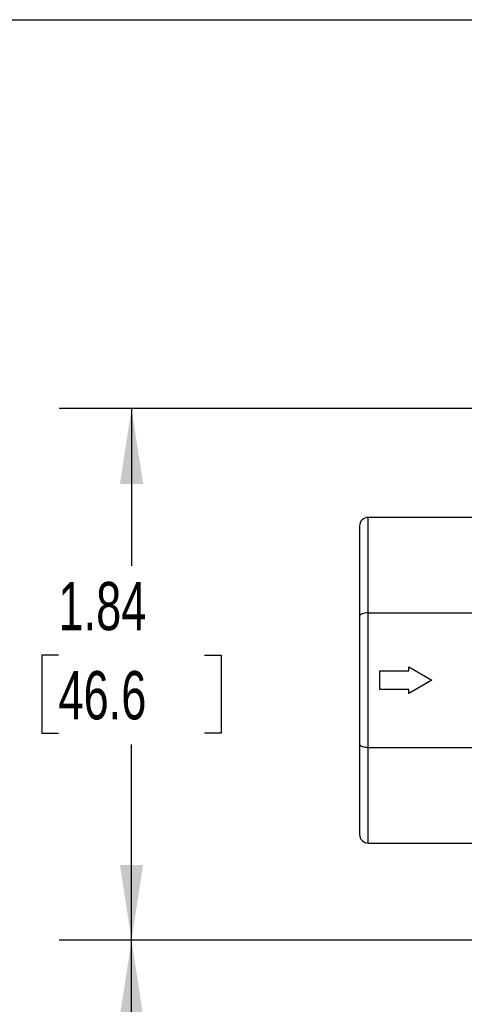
# Model space of a CAD drawing. Header units: inches. Extents: x 0.5 to 21.5, y 0.5 to 16.5.
# Tile 4 of 12: x 3.7 to 5.2, y 13.1 to 16.5. Entities that reach past the tile are written whole.
import ezdxf

# ---------------------------------------------------------------- set-up
doc = ezdxf.new("R2010")
doc.units = ezdxf.units.IN
doc.header["$LTSCALE"] = 2
doc.header["$MEASUREMENT"] = 0
doc.layers.add('DIMENSIONS', color=140, linetype='Continuous', lineweight=25)
doc.layers.add('TEXT', color=140, linetype='Continuous', lineweight=25)
doc.styles.add('SLDTEXTSTYLE0', font='TXT', dxfattribs={"width": 0.7})
doc.dimstyles.new('SLDDIMSTYLE1', dxfattribs={"dimtxt": 0.169922, "dimasz": 0.26, "dimexe": 0, "dimexo": 0.0625, "dimgap": 0.04248, "dimtad": 0, "dimtih": 1, "dimtoh": 1, "dimrnd": 1e-09, "dimzin": 12, "dimdsep": 46, "dimtxsty": 'SLDTEXTSTYLE0', "dimsah": 1, "dimcen": 0.09, "dimadec": 0, "dimazin": 3, "dimtfac": 1, "dimtofl": 0, "dimtmove": 0, "dimatfit": 3, "dimfxl": 0, "dimfrac": 2, "dimtolj": 1, "dimtzin": 12, "dimarcsym": 0})
doc.dimstyles.new('SLDDIMSTYLE3', dxfattribs={"dimtxt": 0.169922, "dimasz": 0.26, "dimexe": 0, "dimexo": 0.0625, "dimgap": 0.04248, "dimtad": 0, "dimtih": 1, "dimtoh": 1, "dimrnd": 1e-09, "dimzin": 4, "dimdsep": 46, "dimtxsty": 'SLDTEXTSTYLE0', "dimsah": 1, "dimcen": 0.09, "dimadec": 0, "dimazin": 1, "dimtfac": 1, "dimtofl": 0, "dimtmove": 0, "dimatfit": 3, "dimfxl": 0, "dimfrac": 2, "dimtolj": 1, "dimtzin": 12, "dimarcsym": 0})

# ---------------------------------------------------------------- blocks, each defined once
blk = doc.blocks.new('_D_9')
at = {"layer": 'DIMENSIONS'}
for p, q in [((6.1614, 15.157), (3.849, 15.157)), ((4.099, 15.157), (4.099, 14.6135)), ((3.8466, 14.3054), (3.7895, 14.3054)), ((3.7895, 14.3054), (3.7895, 14.0354)), ((4.3515, 14.3054), (4.4086, 14.3054)), ((4.4086, 14.3054), (4.4086, 14.0354)), ((3.7895, 14.0354), (3.8466, 14.0354)), ((4.4086, 14.0354), (4.3515, 14.0354)), ((4.099, 13.3208), (4.099, 13.9973)), ((5.7099, 13.3208), (3.849, 13.3208))]:
    blk.add_line(p, q, dxfattribs=at)
for points in [[(4.099, 15.157), (4.059, 14.897), (4.139, 14.897)], [(4.099, 13.3208), (4.139, 13.5808), (4.059, 13.5808)]]:
    blk.add_solid(points, dxfattribs=at)
at = {"layer": 'DIMENSIONS', "char_height": 0.16667, "attachment_point": 1, "style": 'SLDTEXTSTYLE0'}
for s, insert in [('1.84', (3.8466, 14.5583)), ('46.6', (3.8466, 14.2502))]:
    blk.add_mtext(s, dxfattribs=dict(at, insert=insert))
blk = doc.blocks.new('_D_11')
at = {"layer": 'DIMENSIONS'}
for p, q in [((5.7099, 13.3208), (3.849, 13.3208)), ((4.099, 12.558), (4.099, 13.3208)), ((3.9879, 12.5024), (4.099, 12.558)), ((4.2101, 12.3913), (3.9879, 12.5024)), ((4.099, 12.3357), (4.2101, 12.3913)), ((4.099, 11.9561), (4.099, 12.3357)), ((5.8499, 11.9561), (3.849, 11.9561)), ((4.099, 11.096), (4.099, 11.9561)), ((2.6464, 11.096), (2.5894, 11.096)), ((2.5894, 11.096), (2.5894, 10.826)), ((3.2927, 11.096), (3.3498, 11.096)), ((3.3498, 11.096), (3.3498, 10.826)), ((3.599, 11.096), (4.099, 11.096)), ((2.5894, 10.826), (2.6464, 10.826)), ((3.3498, 10.826), (3.2927, 10.826))]:
    blk.add_line(p, q, dxfattribs=at)
for points in [[(4.099, 13.3208), (4.059, 13.0608), (4.139, 13.0608)], [(4.099, 11.9561), (4.139, 12.2161), (4.059, 12.2161)]]:
    blk.add_solid(points, dxfattribs=at)
at = {"layer": 'DIMENSIONS', "char_height": 0.16667, "attachment_point": 1, "style": 'SLDTEXTSTYLE0'}
for s, insert in [('18.00', (2.6464, 11.3489)), ('457.2', (2.6464, 11.0408))]:
    blk.add_mtext(s, dxfattribs=dict(at, insert=insert))

msp = doc.modelspace()

# ---------------------------------------------------------------- linework, layer by layer
for p, q in [((4.9164, 14.4518), (4.9164, 14.7813)), ((5.4814, 14.7813), (4.9164, 14.7813)), ((4.8864, 14.7513), (4.8864, 14.4394)), ((4.8864, 14.4394), (4.8864, 13.9982)), ((4.9164, 14.4518), (5.4179, 14.4518)), ((4.9164, 13.9858), (4.9164, 14.4518)), ((4.9564, 14.2513), (5.0564, 14.2513)), ((4.9564, 14.1863), (4.9564, 14.2513)), ((5.0564, 14.2513), (5.0564, 14.265)), ((5.0564, 14.265), (5.1364, 14.2188)), ((5.1364, 14.2188), (5.0564, 14.1726)), ((5.0564, 14.1863), (4.9564, 14.1863)), ((5.0564, 14.1726), (5.0564, 14.1863)), ((4.8864, 13.9982), (4.8864, 13.6863)), ((5.4179, 13.9858), (4.9164, 13.9858)), ((4.9164, 13.6563), (4.9164, 13.9858)), ((4.9164, 13.6563), (5.4814, 13.6563))]:
    msp.add_line(p, q)
at = {"flags": 128}
for points in [[(4.9164, 14.4518), (4.9106, 14.4515), (4.9049, 14.4508), (4.8998, 14.4497), (4.8952, 14.4481), (4.8915, 14.4463), (4.8887, 14.4441), (4.887, 14.4418), (4.8864, 14.4394)], [(4.9164, 13.9858), (4.9112, 13.986), (4.9062, 13.9865), (4.9014, 13.9875), (4.8971, 13.9887), (4.8934, 13.9902), (4.8904, 13.992), (4.8882, 13.994), (4.8869, 13.9961), (4.8864, 13.9982)]]:
    msp.add_lwpolyline(points, dxfattribs=at)
for centre, start, end in [((4.9164, 14.7513), 89.9995, 180.0003), ((4.9164, 13.6863), 179.9997, 270.0003)]:
    msp.add_arc(centre, 0.03, start, end)
at = {"layer": 'TEXT'}
msp.add_line((0.5, 16.5), (21.5, 16.5), dxfattribs=at)

# ---------------------------------------------------------------- dimensions: what is measured, and where the dimension line sits
at = {"layer": 'DIMENSIONS'}
dim = msp.add_linear_dim(base=(4.099, 13.3208), p1=(6.2614, 15.157), p2=(5.8099, 13.3208), angle=90, dimstyle='SLDDIMSTYLE1', dxfattribs=at)
dim.commit()
dim.dimension.update_dxf_attribs({"geometry": '_D_9', "text_midpoint": (4.099, 14.3054), "dimtype": 160})
dim = msp.add_linear_dim(base=(4.099, 13.3208), p1=(5.9499, 11.9561), p2=(5.8099, 13.3208), angle=90, text='18.00', dimstyle='SLDDIMSTYLE3', dxfattribs=at)
dim.commit()
dim.dimension.update_dxf_attribs({"geometry": '_D_11', "text_midpoint": (4.099, 11.096), "dimtype": 160})

doc.saveas('drawing.dxf')
